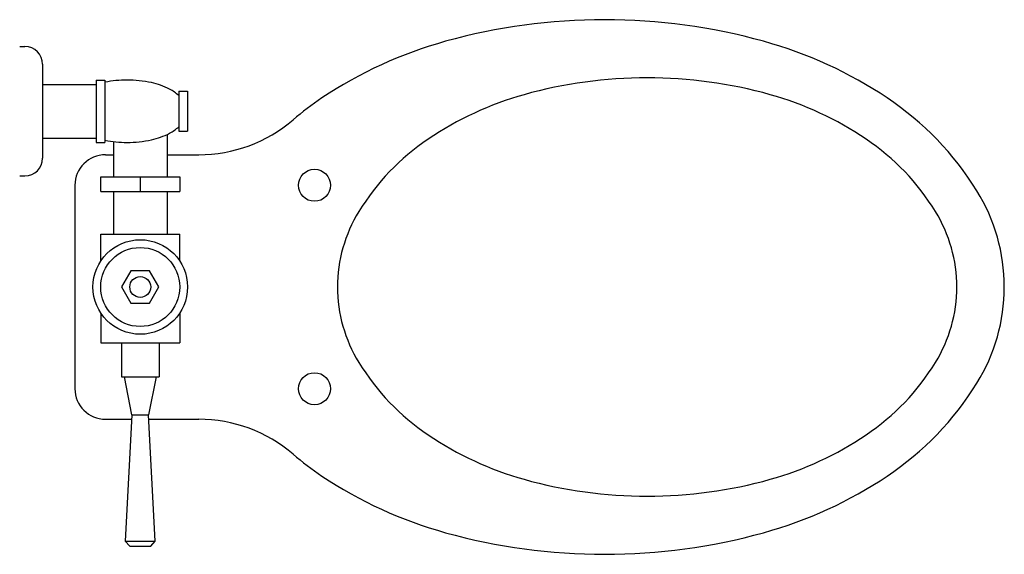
# Model space of a CAD drawing. Extents: x 0 to 0.678, y -0.305 to 0.063.
import ezdxf

# ---------------------------------------------------------------- set-up
doc = ezdxf.new("R2010")
doc.units = 0
doc.header["$MEASUREMENT"] = 0
doc.layers.add('LBA', color=1, linetype='CONTINUOUS')

msp = doc.modelspace()

# ---------------------------------------------------------------- linework, layer by layer
at = {"layer": 'LBA'}
for p, q in [((0, 0.04459), (0.00348, 0.04459)), ((0.01578, 0.03229), (0.01578, -0.03229)), ((0.05269, 0.02145), (0.05269, -0.02145)), ((0.05269, 0.02145), (0.05869, 0.02145)), ((0.05869, 0.02145), (0.05869, -0.02145)), ((0.01578, 0.01845), (0.05269, 0.01845)), ((0.10955, 0.01375), (0.10955, -0.01375)), ((0.10955, 0.01375), (0.11555, 0.01375)), ((0.11555, 0.01375), (0.11555, -0.01375)), ((0.01578, -0.01845), (0.05269, -0.01845)), ((0.10145, -0.01602), (0.10145, -0.04526)), ((0.10955, -0.01375), (0.11555, -0.01375)), ((0.05269, -0.02145), (0.05869, -0.02145)), ((0.06455, -0.02089), (0.06455, -0.04526)), ((0.05906, -0.02994), (0.06455, -0.02994)), ((0.10145, -0.02994), (0.12324, -0.02994)), ((0, -0.04459), (0.00348, -0.04459)), ((0.05583, -0.04526), (0.11017, -0.04526)), ((0.05583, -0.05526), (0.05583, -0.04526)), ((0.083, -0.04526), (0.083, -0.05526)), ((0.11017, -0.04526), (0.11017, -0.05526)), ((0.038, -0.051), (0.038, -0.191)), ((0.05583, -0.05526), (0.11017, -0.05526)), ((0.06455, -0.05526), (0.06455, -0.08471)), ((0.10145, -0.05526), (0.10145, -0.08471)), ((0.05583, -0.10307), (0.05583, -0.08471)), ((0.05583, -0.08471), (0.11017, -0.08471)), ((0.11017, -0.10307), (0.11017, -0.08471)), ((0.05583, -0.13893), (0.05583, -0.15952)), ((0.11017, -0.13893), (0.11017, -0.15952)), ((0.05583, -0.15952), (0.11017, -0.15952)), ((0.07005, -0.15952), (0.07005, -0.1829)), ((0.09595, -0.15952), (0.09595, -0.1829)), ((0.07005, -0.1829), (0.09595, -0.1829)), ((0.07723, -0.20903), (0.07205, -0.1829)), ((0.09395, -0.1829), (0.08877, -0.20903)), ((0.07723, -0.20903), (0.08877, -0.20903)), ((0.05906, -0.21206), (0.07707, -0.21206)), ((0.08893, -0.21206), (0.12324, -0.21206)), ((0.07262, -0.29601), (0.09338, -0.29601))]:
    msp.add_line(p, q, dxfattribs=at)
for points in [[(0.10955, 0.01071, 0.065695), (0.10318, 0.01517, 0.066859), (0.09064, 0.01968, 0.053004), (0.07396, 0.02145, 0.048455), (0.05869, 0.01997, 0.066859)], [(0.07396, -0.02145, 0.053004), (0.09064, -0.01968, 0.066859), (0.10318, -0.01517, 0.065695), (0.10955, -0.01071, 0.169967)], [(0.05869, -0.01997, 0.048455), (0.07396, -0.02145, 0.053004)]]:
    msp.add_lwpolyline(points, format="xyb", dxfattribs=at)
msp.add_lwpolyline([(0.43201, -0.265, 0.068306), (0.51676, -0.25337, 0.080485), (0.58276, -0.22282, 0.107066), (0.63057, -0.17287, 0.138401), (0.64521, -0.121, 0.138401), (0.63057, -0.06913, 0.107066), (0.58276, -0.01918, 0.080485), (0.51676, 0.01137, 0.068306), (0.43201, 0.023, 0.068306), (0.34726, 0.01137, 0.080485), (0.28126, -0.01918, 0.107066), (0.23345, -0.06913, 0.138401), (0.21882, -0.121, 0.138401), (0.23345, -0.17287, 0.107066), (0.28126, -0.22282, 0.080485), (0.34726, -0.25337, 0.068306)], format="xyb", close=True, dxfattribs=at)
msp.add_lwpolyline([(0.08944, -0.13216), (0.09588, -0.121), (0.08944, -0.10984), (0.07656, -0.10984), (0.07012, -0.121), (0.07656, -0.13216)], close=True, dxfattribs=at)
msp.add_lwpolyline([(0.07723, -0.20903), (0.07262, -0.29601), (0.07576, -0.29947), (0.09024, -0.29947), (0.09338, -0.29601), (0.08877, -0.20903)], dxfattribs=at)
for centre, radius in [((0.203, -0.051), 0.01101), ((0.083, -0.121), 0.03255), ((0.083, -0.121), 0.02717), ((0.083, -0.121), 0.00718), ((0.203, -0.191), 0.01101)]:
    msp.add_circle(centre, radius, dxfattribs=at)
for centre, radius, start, end in [((0.4027, -0.34724), 0.41024, 90, 105.47865), ((0.4027, -0.34724), 0.41024, 74.52135, 90), ((0.37185, -0.23584), 0.29465, 105.47865, 123.76479), ((0.43355, -0.23584), 0.29465, 56.23521, 74.52135), ((0.00348, 0.03229), 0.0123, 0, 90), ((0.32476, -0.16541), 0.20993, 123.76479, 130.55783), ((0.48063, -0.16541), 0.20993, 31.78104, 56.23521), ((0.12324, 0.07006), 0.1, 270, 310.55783), ((0.00348, -0.03229), 0.0123, 270, 0), ((0.05906, -0.051), 0.02106, 90, 180), ((0.55232, -0.121), 0.1256, 360, 31.78104), ((0.55232, -0.121), 0.1256, 328.21896, 360), ((0.48063, -0.07659), 0.20993, 303.76479, 328.21896), ((0.05906, -0.191), 0.02106, 180, 270), ((0.12324, -0.31206), 0.1, 49.44217, 90), ((0.32476, -0.07659), 0.20993, 229.44217, 236.23521), ((0.37185, -0.00616), 0.29465, 236.23521, 254.52135), ((0.43355, -0.00616), 0.29465, 285.47865, 303.76479), ((0.4027, 0.10524), 0.41024, 254.52135, 270), ((0.4027, 0.10524), 0.41024, 270, 285.47865)]:
    msp.add_arc(centre, radius, start, end, dxfattribs=at)

doc.saveas('drawing.dxf')
